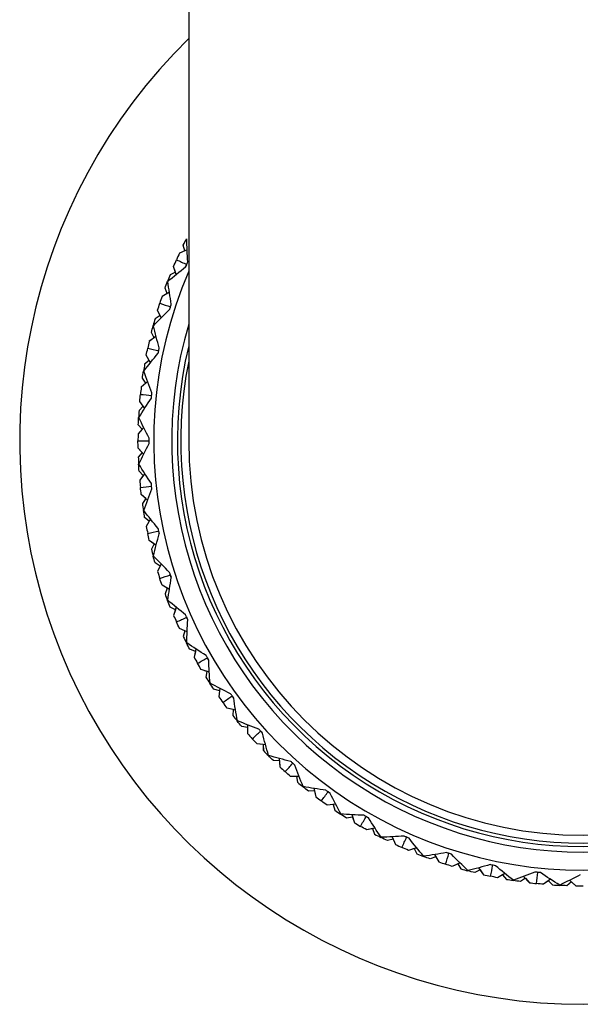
# Paper-space layout '_Top' of a CAD drawing. Header units: millimetres. Extents: x -25 to 25, y -25 to 310.
# Tile 1 of 3: x -25 to 0, y -25 to 19. Entities that reach past the tile are written whole.
import ezdxf

# ---------------------------------------------------------------- set-up
doc = ezdxf.new("R2010")
doc.units = ezdxf.units.MM

psp = doc.layouts.new('_Top')

# ---------------------------------------------------------------- linework, layer by layer
at = {"color": 7, "linetype": 'Continuous', "lineweight": 25}
for p, q in [((-17.5, 225), (-17.5, 0)), ((-17.562, 8.475), (-17.911, 8.321)), ((-17.67, 8.428), (-17.911, 8.321)), ((-17.67, 8.428), (-17.739, 8.683)), ((-17.67, 8.428), (-17.739, 8.683)), ((-17.67, 8.428), (-17.739, 8.683)), ((-18.087, 7.492), (-18.322, 7.372)), ((-18.087, 7.492), (-18.322, 7.373)), ((-18.086, 7.492), (-18.322, 7.373)), ((-18.05, 7.38), (-18.169, 7.743)), ((-18.087, 7.492), (-18.169, 7.743)), ((-17.634, 7.72), (-17.634, 7.72)), ((-17.632, 7.719), (-17.586, 7.83)), ((-18.352, 6.593), (-18.683, 6.403)), ((-18.454, 6.535), (-18.549, 6.781)), ((-18.454, 6.535), (-18.549, 6.781)), ((-18.454, 6.535), (-18.549, 6.781)), ((-18.454, 6.535), (-18.683, 6.404)), ((-18.722, 5.453), (-18.879, 5.801)), ((-18.771, 5.56), (-18.879, 5.801)), ((-18.345, 5.834), (-18.345, 5.835)), ((-18.342, 5.834), (-18.308, 5.949)), ((-18.77, 5.56), (-18.993, 5.417)), ((-18.771, 5.56), (-18.993, 5.417)), ((-18.771, 5.56), (-18.993, 5.417)), ((-18.94, 4.639), (-19.25, 4.415)), ((-19.036, 4.57), (-19.25, 4.416)), ((-19.036, 4.57), (-19.157, 4.805)), ((-19.036, 4.57), (-19.157, 4.805)), ((-19.036, 4.57), (-19.157, 4.805)), ((-18.852, 3.885), (-18.83, 4.002)), ((-19.249, 3.568), (-19.455, 3.402)), ((-19.249, 3.568), (-19.455, 3.402)), ((-19.249, 3.568), (-19.455, 3.402)), ((-19.19, 3.466), (-19.382, 3.796)), ((-19.249, 3.568), (-19.382, 3.796)), ((-18.854, 3.885), (-18.854, 3.885)), ((-19.322, 2.634), (-19.606, 2.379)), ((-19.409, 2.555), (-19.554, 2.776)), ((-19.409, 2.555), (-19.554, 2.776)), ((-19.409, 2.555), (-19.554, 2.776)), ((-19.409, 2.555), (-19.606, 2.379)), ((-19.447, 1.441), (-19.672, 1.749)), ((-19.516, 1.536), (-19.672, 1.749)), ((-19.157, 1.893), (-19.157, 1.893)), ((-19.155, 1.893), (-19.145, 2.012)), ((-19.516, 1.536), (-19.704, 1.35)), ((-19.516, 1.536), (-19.704, 1.35)), ((-19.516, 1.536), (-19.704, 1.35)), ((-19.491, 0.599), (-19.747, 0.317)), ((-19.57, 0.513), (-19.747, 0.317)), ((-19.57, 0.513), (-19.737, 0.717)), ((-19.57, 0.512), (-19.737, 0.717)), ((-19.57, 0.512), (-19.737, 0.717)), ((-19.247, -0.12), (-19.25, 0)), ((-19.491, -0.599), (-19.747, -0.317)), ((-19.57, -0.512), (-19.747, -0.317)), ((-19.25, -0.12), (-19.25, -0.12)), ((-19.57, -0.512), (-19.737, -0.717)), ((-19.57, -0.512), (-19.737, -0.717)), ((-19.57, -0.512), (-19.737, -0.717)), ((-19.516, -1.536), (-19.704, -1.35)), ((-19.516, -1.536), (-19.704, -1.35)), ((-19.516, -1.536), (-19.704, -1.35)), ((-19.447, -1.441), (-19.672, -1.749)), ((-19.516, -1.536), (-19.672, -1.749)), ((-19.129, -2.131), (-19.145, -2.012)), ((-19.132, -2.131), (-19.132, -2.131)), ((-19.322, -2.634), (-19.606, -2.379)), ((-19.409, -2.555), (-19.606, -2.379)), ((-19.409, -2.555), (-19.554, -2.776)), ((-19.409, -2.555), (-19.554, -2.776)), ((-19.409, -2.555), (-19.554, -2.776)), ((-19.249, -3.568), (-19.455, -3.402)), ((-19.249, -3.568), (-19.455, -3.402)), ((-19.249, -3.568), (-19.455, -3.402)), ((-19.19, -3.466), (-19.382, -3.796)), ((-19.249, -3.567), (-19.382, -3.796)), ((-18.802, -4.119), (-18.83, -4.002)), ((-18.804, -4.12), (-18.804, -4.119)), ((-18.94, -4.639), (-19.25, -4.415)), ((-19.036, -4.57), (-19.25, -4.416)), ((-19.036, -4.57), (-19.157, -4.805)), ((-19.036, -4.57), (-19.157, -4.805)), ((-19.036, -4.57), (-19.157, -4.805)), ((-18.771, -5.56), (-18.993, -5.417)), ((-18.771, -5.56), (-18.993, -5.417)), ((-18.77, -5.56), (-18.993, -5.417)), ((-18.722, -5.453), (-18.879, -5.801)), ((-18.771, -5.56), (-18.879, -5.801)), ((-18.268, -6.062), (-18.308, -5.949)), ((-18.271, -6.063), (-18.271, -6.062)), ((-18.352, -6.593), (-18.683, -6.403)), ((-18.454, -6.535), (-18.683, -6.404)), ((-18.454, -6.535), (-18.549, -6.781)), ((-18.454, -6.535), (-18.549, -6.781)), ((-18.454, -6.535), (-18.549, -6.781)), ((-18.087, -7.492), (-18.322, -7.372)), ((-18.086, -7.492), (-18.322, -7.373)), ((-18.086, -7.492), (-18.322, -7.373)), ((-18.05, -7.38), (-18.169, -7.743)), ((-18.087, -7.492), (-18.169, -7.743)), ((-17.535, -7.938), (-17.586, -7.83)), ((-17.537, -7.939), (-17.537, -7.939)), ((-17.562, -8.475), (-17.911, -8.321)), ((-17.67, -8.428), (-17.911, -8.321)), ((-17.67, -8.428), (-17.739, -8.683)), ((-17.67, -8.428), (-17.739, -8.683)), ((-17.67, -8.428), (-17.739, -8.683)), ((-17.204, -9.341), (-17.451, -9.247)), ((-17.204, -9.341), (-17.451, -9.247)), ((-17.204, -9.341), (-17.451, -9.247)), ((-17.179, -9.226), (-17.26, -9.6)), ((-17.204, -9.341), (-17.26, -9.599)), ((-16.609, -9.727), (-16.671, -9.625)), ((-16.611, -9.729), (-16.611, -9.729)), ((-16.58, -10.265), (-16.944, -10.148)), ((-16.692, -10.229), (-16.943, -10.148)), ((-16.692, -10.229), (-16.734, -10.49)), ((-16.692, -10.229), (-16.734, -10.49)), ((-16.692, -10.229), (-16.734, -10.489)), ((-16.134, -11.088), (-16.389, -11.021)), ((-16.134, -11.088), (-16.389, -11.021)), ((-16.134, -11.088), (-16.389, -11.021)), ((-16.121, -10.972), (-16.162, -11.351)), ((-16.134, -11.088), (-16.162, -11.351)), ((-15.501, -11.41), (-15.574, -11.315)), ((-15.503, -11.412), (-15.503, -11.412)), ((-15.416, -11.942), (-15.79, -11.863)), ((-15.531, -11.918), (-15.79, -11.864)), ((-15.531, -11.917), (-15.546, -12.181)), ((-15.531, -11.918), (-15.546, -12.181)), ((-15.531, -11.918), (-15.546, -12.181)), ((-14.886, -12.597), (-14.887, -12.978)), ((-14.886, -12.714), (-15.147, -12.674)), ((-14.886, -12.714), (-15.147, -12.674)), ((-14.886, -12.714), (-15.147, -12.674)), ((-14.886, -12.714), (-14.887, -12.978)), ((-14.223, -12.968), (-14.306, -12.881)), ((-14.225, -12.97), (-14.225, -12.97)), ((-14.084, -13.488), (-14.463, -13.449)), ((-14.201, -13.476), (-14.463, -13.449)), ((-14.2, -13.476), (-14.187, -13.74)), ((-14.2, -13.476), (-14.188, -13.74)), ((-14.201, -13.476), (-14.188, -13.74)), ((-13.476, -14.2), (-13.74, -14.187)), ((-13.476, -14.2), (-13.74, -14.188)), ((-13.476, -14.201), (-13.74, -14.188)), ((-13.488, -14.084), (-13.449, -14.463)), ((-13.476, -14.2), (-13.449, -14.463)), ((-12.79, -14.384), (-12.881, -14.306)), ((-12.791, -14.386), (-12.792, -14.386)), ((-12.597, -14.886), (-12.978, -14.887)), ((-12.714, -14.886), (-12.978, -14.887)), ((-12.714, -14.886), (-12.674, -15.147)), ((-12.714, -14.886), (-12.674, -15.147)), ((-12.714, -14.886), (-12.674, -15.147)), ((-11.918, -15.531), (-12.181, -15.546)), ((-11.917, -15.531), (-12.181, -15.546)), ((-11.917, -15.531), (-12.181, -15.546)), ((-11.942, -15.416), (-11.863, -15.79)), ((-11.918, -15.531), (-11.864, -15.79)), ((-11.216, -15.642), (-11.315, -15.574)), ((-11.218, -15.644), (-11.218, -15.644)), ((-10.972, -16.121), (-11.351, -16.162)), ((-11.088, -16.134), (-11.351, -16.162)), ((-11.088, -16.134), (-11.021, -16.389)), ((-11.088, -16.134), (-11.021, -16.389)), ((-11.088, -16.134), (-11.021, -16.389)), ((-10.264, -16.581), (-10.148, -16.944)), ((-10.229, -16.692), (-10.49, -16.734)), ((-10.229, -16.692), (-10.49, -16.734)), ((-10.229, -16.692), (-10.489, -16.734)), ((-10.229, -16.692), (-10.148, -16.943)), ((-9.52, -16.729), (-9.625, -16.671)), ((-9.521, -16.731), (-9.521, -16.731)), ((-9.226, -17.179), (-9.6, -17.26)), ((-9.341, -17.204), (-9.599, -17.26)), ((-9.341, -17.204), (-9.247, -17.451)), ((-9.341, -17.204), (-9.247, -17.451)), ((-9.341, -17.204), (-9.247, -17.451)), ((-8.428, -17.67), (-8.683, -17.739)), ((-8.428, -17.67), (-8.683, -17.739)), ((-8.428, -17.67), (-8.683, -17.739)), ((-8.475, -17.562), (-8.321, -17.911)), ((-8.428, -17.67), (-8.321, -17.911)), ((-7.719, -17.632), (-7.83, -17.586)), ((-7.72, -17.634), (-7.72, -17.634)), ((-7.38, -18.05), (-7.743, -18.169)), ((-7.492, -18.087), (-7.743, -18.169)), ((-7.492, -18.086), (-7.372, -18.322)), ((-7.492, -18.087), (-7.373, -18.322)), ((-7.492, -18.087), (-7.373, -18.322)), ((-5.834, -18.342), (-5.949, -18.308)), ((-5.834, -18.345), (-5.835, -18.345)), ((-6.535, -18.454), (-6.781, -18.549)), ((-6.535, -18.454), (-6.781, -18.549)), ((-6.535, -18.454), (-6.781, -18.549)), ((-6.593, -18.352), (-6.403, -18.683)), ((-6.535, -18.454), (-6.404, -18.683)), ((-5.453, -18.722), (-5.801, -18.879)), ((-5.56, -18.771), (-5.801, -18.879)), ((-5.56, -18.77), (-5.417, -18.993)), ((-5.56, -18.771), (-5.417, -18.993)), ((-5.56, -18.771), (-5.417, -18.993)), ((-4.57, -19.036), (-4.805, -19.157)), ((-4.57, -19.036), (-4.805, -19.157)), ((-4.57, -19.036), (-4.805, -19.157)), ((-4.639, -18.94), (-4.415, -19.25)), ((-4.57, -19.036), (-4.416, -19.25)), ((-3.885, -18.852), (-4.002, -18.83)), ((-3.885, -18.854), (-3.885, -18.854)), ((-3.466, -19.19), (-3.796, -19.382)), ((-1.893, -19.155), (-2.012, -19.145)), ((-1.893, -19.157), (-1.893, -19.157)), ((-3.568, -19.249), (-3.796, -19.382)), ((-3.568, -19.249), (-3.402, -19.455)), ((-3.568, -19.249), (-3.402, -19.455)), ((-3.568, -19.249), (-3.402, -19.455)), ((-2.555, -19.409), (-2.776, -19.554)), ((-2.555, -19.409), (-2.776, -19.554)), ((-2.555, -19.409), (-2.776, -19.554)), ((-2.634, -19.322), (-2.379, -19.606)), ((-2.555, -19.409), (-2.379, -19.606)), ((-1.441, -19.447), (-1.749, -19.672)), ((-1.536, -19.516), (-1.749, -19.672)), ((-1.536, -19.516), (-1.35, -19.704)), ((-1.536, -19.516), (-1.35, -19.704)), ((-1.536, -19.516), (-1.35, -19.704)), ((-0.512, -19.57), (-0.717, -19.737)), ((-0.512, -19.57), (-0.717, -19.737)), ((-0.512, -19.57), (-0.717, -19.737)), ((-0.599, -19.491), (-0.317, -19.747)), ((-0.512, -19.57), (-0.317, -19.747))]:
    psp.add_line(p, q, dxfattribs=at)
for radius, start, end in [(25, 134.427, 45.573), (19.05, 156.7274, 23.2726), (18.25, 163.517, 16.483), (18, 166.4638, 13.5362), (17.853, 168.5913, 11.4087), (17.5, 180, 0)]:
    psp.add_arc((0, 0), radius, start, end, dxfattribs=at)
for points in [[(-17.739, 8.683), (-17.692, 8.778), (-17.645, 8.872), (-17.597, 8.966)], [(-17.537, 7.939), (-17.561, 8.28), (-17.577, 8.62), (-17.587, 8.961)], [(-17.911, 8.321), (-17.956, 8.226), (-18, 8.129), (-18.043, 8.033)], [(-18.169, 7.743), (-18.128, 7.84), (-18.085, 7.937), (-18.043, 8.033)], [(-18.043, 8.033), (-17.887, 7.964), (-17.735, 7.896), (-17.586, 7.83)], [(-18.427, 7.073), (-18.168, 7.295), (-17.903, 7.51), (-17.634, 7.72)], [(-18.549, 6.781), (-18.513, 6.88), (-18.476, 6.979), (-18.438, 7.078)], [(-18.322, 7.372), (-18.362, 7.275), (-18.4, 7.176), (-18.438, 7.078)], [(-18.271, 6.063), (-18.33, 6.399), (-18.382, 6.736), (-18.427, 7.073)], [(-18.683, 6.403), (-18.717, 6.304), (-18.751, 6.203), (-18.783, 6.103)], [(-19.066, 5.109), (-18.831, 5.356), (-18.59, 5.598), (-18.345, 5.834)], [(-18.879, 5.801), (-18.848, 5.902), (-18.816, 6.003), (-18.783, 6.103)], [(-18.783, 6.103), (-18.622, 6.051), (-18.463, 5.999), (-18.308, 5.949)], [(-18.993, 5.417), (-19.022, 5.315), (-19.05, 5.214), (-19.077, 5.112)], [(-19.157, 4.805), (-19.131, 4.908), (-19.104, 5.01), (-19.077, 5.112)], [(-18.804, 4.12), (-18.898, 4.448), (-18.986, 4.777), (-19.066, 5.109)], [(-19.25, 4.415), (-19.274, 4.313), (-19.296, 4.209), (-19.318, 4.106)], [(-19.382, 3.796), (-19.361, 3.9), (-19.34, 4.003), (-19.318, 4.106)], [(-19.318, 4.106), (-19.152, 4.071), (-18.989, 4.036), (-18.83, 4.002)], [(-19.495, 3.088), (-19.287, 3.358), (-19.074, 3.624), (-18.854, 3.885)], [(-19.554, 2.776), (-19.539, 2.881), (-19.523, 2.985), (-19.507, 3.09)], [(-19.455, 3.402), (-19.473, 3.298), (-19.49, 3.194), (-19.507, 3.09)], [(-19.132, 2.131), (-19.26, 2.448), (-19.381, 2.767), (-19.495, 3.088)], [(-19.606, 2.379), (-19.619, 2.274), (-19.631, 2.169), (-19.642, 2.064)], [(-19.711, 1.033), (-19.533, 1.323), (-19.348, 1.61), (-19.157, 1.893)], [(-19.672, 1.749), (-19.663, 1.854), (-19.653, 1.959), (-19.642, 2.064)], [(-19.642, 2.064), (-19.473, 2.047), (-19.307, 2.029), (-19.145, 2.012)], [(-19.704, 1.35), (-19.711, 1.244), (-19.717, 1.139), (-19.723, 1.034)], [(-19.737, 0.717), (-19.733, 0.823), (-19.728, 0.928), (-19.723, 1.034)], [(-19.25, 0.12), (-19.41, 0.421), (-19.564, 0.726), (-19.711, 1.033)], [(-19.747, 0.317), (-19.749, 0.211), (-19.75, 0.106), (-19.75, 0)], [(-19.75, 0), (-19.58, 0), (-19.413, 0), (-19.25, 0)], [(-19.747, -0.317), (-19.749, -0.211), (-19.75, -0.106), (-19.75, 0)], [(-19.711, -1.033), (-19.564, -0.726), (-19.41, -0.421), (-19.25, -0.12)], [(-19.737, -0.717), (-19.733, -0.823), (-19.728, -0.928), (-19.723, -1.034)], [(-19.704, -1.35), (-19.711, -1.244), (-19.717, -1.139), (-19.723, -1.034)], [(-19.157, -1.893), (-19.348, -1.61), (-19.533, -1.323), (-19.711, -1.033)], [(-19.672, -1.749), (-19.663, -1.854), (-19.653, -1.959), (-19.642, -2.064)], [(-19.642, -2.064), (-19.473, -2.047), (-19.307, -2.029), (-19.145, -2.012)], [(-19.606, -2.379), (-19.619, -2.274), (-19.631, -2.169), (-19.642, -2.064)], [(-19.495, -3.088), (-19.381, -2.767), (-19.26, -2.448), (-19.132, -2.131)], [(-19.554, -2.776), (-19.539, -2.881), (-19.523, -2.985), (-19.507, -3.09)], [(-19.455, -3.402), (-19.473, -3.298), (-19.49, -3.194), (-19.507, -3.09)], [(-18.854, -3.885), (-19.074, -3.624), (-19.287, -3.358), (-19.495, -3.088)], [(-19.382, -3.796), (-19.361, -3.9), (-19.34, -4.003), (-19.318, -4.106)], [(-19.318, -4.106), (-19.152, -4.071), (-18.989, -4.036), (-18.83, -4.002)], [(-19.25, -4.415), (-19.274, -4.313), (-19.296, -4.209), (-19.318, -4.106)], [(-19.066, -5.109), (-18.986, -4.777), (-18.898, -4.448), (-18.804, -4.12)], [(-19.157, -4.805), (-19.131, -4.908), (-19.104, -5.01), (-19.077, -5.112)], [(-18.993, -5.417), (-19.022, -5.315), (-19.05, -5.214), (-19.077, -5.112)], [(-18.345, -5.834), (-18.59, -5.598), (-18.831, -5.356), (-19.066, -5.109)], [(-18.879, -5.801), (-18.848, -5.902), (-18.816, -6.003), (-18.783, -6.103)], [(-18.783, -6.103), (-18.622, -6.051), (-18.463, -5.999), (-18.308, -5.949)], [(-18.683, -6.403), (-18.717, -6.304), (-18.751, -6.203), (-18.783, -6.103)], [(-18.427, -7.073), (-18.382, -6.736), (-18.33, -6.399), (-18.271, -6.063)], [(-18.549, -6.781), (-18.513, -6.88), (-18.476, -6.979), (-18.438, -7.078)], [(-18.322, -7.372), (-18.362, -7.275), (-18.4, -7.176), (-18.438, -7.078)], [(-17.634, -7.72), (-17.903, -7.51), (-18.168, -7.295), (-18.427, -7.073)], [(-18.169, -7.743), (-18.128, -7.84), (-18.085, -7.937), (-18.043, -8.033)], [(-18.043, -8.033), (-17.887, -7.964), (-17.735, -7.896), (-17.586, -7.83)], [(-17.911, -8.321), (-17.956, -8.226), (-18, -8.129), (-18.043, -8.033)], [(-17.587, -8.961), (-17.577, -8.62), (-17.561, -8.28), (-17.537, -7.939)], [(-17.739, -8.683), (-17.692, -8.778), (-17.645, -8.872), (-17.597, -8.966)], [(-17.451, -9.247), (-17.501, -9.154), (-17.549, -9.06), (-17.597, -8.966)], [(-16.731, -9.521), (-17.02, -9.34), (-17.306, -9.154), (-17.587, -8.961)], [(-17.26, -9.6), (-17.209, -9.692), (-17.157, -9.784), (-17.104, -9.875)], [(-17.104, -9.875), (-16.957, -9.79), (-16.813, -9.707), (-16.671, -9.625)], [(-16.944, -10.148), (-16.998, -10.057), (-17.051, -9.966), (-17.104, -9.875)], [(-16.554, -10.75), (-16.58, -10.41), (-16.599, -10.07), (-16.611, -9.729)], [(-16.734, -10.49), (-16.678, -10.579), (-16.621, -10.668), (-16.564, -10.757)], [(-16.389, -11.021), (-16.448, -10.933), (-16.506, -10.845), (-16.564, -10.757)], [(-15.644, -11.218), (-15.951, -11.068), (-16.254, -10.912), (-16.554, -10.75)], [(-16.162, -11.351), (-16.101, -11.438), (-16.04, -11.523), (-15.978, -11.609)], [(-15.978, -11.609), (-15.841, -11.509), (-15.706, -11.411), (-15.574, -11.315)], [(-15.79, -11.863), (-15.853, -11.779), (-15.916, -11.694), (-15.978, -11.609)], [(-15.339, -12.422), (-15.401, -12.086), (-15.456, -11.75), (-15.503, -11.412)], [(-15.546, -12.181), (-15.481, -12.265), (-15.415, -12.347), (-15.349, -12.429)], [(-15.147, -12.674), (-15.215, -12.593), (-15.282, -12.511), (-15.349, -12.429)], [(-14.386, -12.791), (-14.706, -12.675), (-15.024, -12.552), (-15.339, -12.422)], [(-14.887, -12.978), (-14.818, -13.058), (-14.748, -13.137), (-14.677, -13.215)], [(-14.677, -13.215), (-14.551, -13.102), (-14.427, -12.99), (-14.306, -12.881)], [(-13.957, -13.957), (-14.053, -13.63), (-14.143, -13.301), (-14.225, -12.97)], [(-14.463, -13.449), (-14.535, -13.372), (-14.606, -13.294), (-14.677, -13.215)], [(-14.187, -13.74), (-14.114, -13.816), (-14.04, -13.891), (-13.965, -13.965)], [(-13.74, -14.187), (-13.816, -14.114), (-13.891, -14.04), (-13.965, -13.965)], [(-12.97, -14.225), (-13.301, -14.143), (-13.63, -14.053), (-13.957, -13.957)], [(-13.215, -14.677), (-13.102, -14.551), (-12.99, -14.427), (-12.881, -14.306)], [(-12.422, -15.339), (-12.552, -15.024), (-12.675, -14.706), (-12.791, -14.386)], [(-13.449, -14.463), (-13.372, -14.535), (-13.294, -14.606), (-13.215, -14.677)], [(-12.978, -14.887), (-13.058, -14.818), (-13.137, -14.748), (-13.215, -14.677)], [(-12.674, -15.147), (-12.593, -15.215), (-12.511, -15.282), (-12.429, -15.349)], [(-12.181, -15.546), (-12.265, -15.481), (-12.347, -15.415), (-12.429, -15.349)], [(-11.412, -15.503), (-11.75, -15.456), (-12.086, -15.401), (-12.422, -15.339)], [(-11.609, -15.978), (-11.509, -15.841), (-11.411, -15.706), (-11.315, -15.574)], [(-10.75, -16.554), (-10.912, -16.254), (-11.068, -15.951), (-11.218, -15.644)], [(-11.863, -15.79), (-11.779, -15.853), (-11.694, -15.916), (-11.609, -15.978)], [(-11.351, -16.162), (-11.438, -16.101), (-11.523, -16.04), (-11.609, -15.978)], [(-11.021, -16.389), (-10.933, -16.448), (-10.845, -16.506), (-10.757, -16.564)], [(-10.49, -16.734), (-10.579, -16.678), (-10.668, -16.621), (-10.757, -16.564)], [(-9.729, -16.611), (-10.07, -16.599), (-10.41, -16.58), (-10.75, -16.554)], [(-10.148, -16.944), (-10.057, -16.998), (-9.966, -17.051), (-9.875, -17.104)], [(-9.875, -17.104), (-9.79, -16.957), (-9.707, -16.813), (-9.625, -16.671)], [(-8.961, -17.587), (-9.154, -17.306), (-9.34, -17.02), (-9.521, -16.731)], [(-9.6, -17.26), (-9.692, -17.209), (-9.784, -17.157), (-9.875, -17.104)], [(-9.247, -17.451), (-9.154, -17.501), (-9.06, -17.549), (-8.966, -17.597)], [(-8.683, -17.739), (-8.778, -17.692), (-8.872, -17.645), (-8.966, -17.597)], [(-7.939, -17.537), (-8.28, -17.561), (-8.62, -17.577), (-8.961, -17.587)], [(-8.321, -17.911), (-8.226, -17.956), (-8.129, -18), (-8.033, -18.043)], [(-8.033, -18.043), (-7.964, -17.887), (-7.896, -17.735), (-7.83, -17.586)], [(-7.073, -18.427), (-7.295, -18.168), (-7.51, -17.903), (-7.72, -17.634)], [(-7.743, -18.169), (-7.84, -18.128), (-7.937, -18.085), (-8.033, -18.043)], [(-7.372, -18.322), (-7.275, -18.362), (-7.176, -18.4), (-7.078, -18.438)], [(-6.063, -18.271), (-6.399, -18.33), (-6.736, -18.382), (-7.073, -18.427)], [(-6.103, -18.783), (-6.051, -18.622), (-5.999, -18.463), (-5.949, -18.308)], [(-5.109, -19.066), (-5.356, -18.831), (-5.598, -18.59), (-5.834, -18.345)], [(-6.781, -18.549), (-6.88, -18.513), (-6.979, -18.476), (-7.078, -18.438)], [(-6.403, -18.683), (-6.304, -18.717), (-6.203, -18.751), (-6.103, -18.783)], [(-5.801, -18.879), (-5.902, -18.848), (-6.003, -18.816), (-6.103, -18.783)], [(-5.417, -18.993), (-5.315, -19.022), (-5.214, -19.05), (-5.112, -19.077)], [(-4.805, -19.157), (-4.908, -19.131), (-5.01, -19.104), (-5.112, -19.077)], [(-4.12, -18.804), (-4.448, -18.898), (-4.777, -18.986), (-5.109, -19.066)], [(-4.106, -19.318), (-4.071, -19.152), (-4.036, -18.989), (-4.002, -18.83)], [(-3.088, -19.495), (-3.358, -19.287), (-3.624, -19.074), (-3.885, -18.854)], [(-2.131, -19.132), (-2.448, -19.26), (-2.767, -19.381), (-3.088, -19.495)], [(-2.064, -19.642), (-2.047, -19.473), (-2.029, -19.307), (-2.012, -19.145)], [(-1.033, -19.711), (-1.323, -19.533), (-1.61, -19.348), (-1.893, -19.157)], [(-4.415, -19.25), (-4.313, -19.274), (-4.209, -19.296), (-4.106, -19.318)], [(-3.796, -19.382), (-3.9, -19.361), (-4.003, -19.34), (-4.106, -19.318)], [(-3.402, -19.455), (-3.298, -19.473), (-3.194, -19.49), (-3.09, -19.507)], [(-2.776, -19.554), (-2.881, -19.539), (-2.985, -19.523), (-3.09, -19.507)], [(-2.379, -19.606), (-2.274, -19.619), (-2.169, -19.631), (-2.064, -19.642)], [(-1.749, -19.672), (-1.854, -19.663), (-1.959, -19.653), (-2.064, -19.642)], [(-0.12, -19.25), (-0.421, -19.41), (-0.726, -19.564), (-1.033, -19.711)], [(-1.35, -19.704), (-1.244, -19.711), (-1.139, -19.717), (-1.034, -19.723)], [(-0.717, -19.737), (-0.823, -19.733), (-0.928, -19.728), (-1.034, -19.723)], [(-0.317, -19.747), (-0.211, -19.749), (-0.106, -19.75), (0, -19.75)]]:
    psp.add_open_spline(points, degree=3, dxfattribs=at)
for points, knots in [([(-17.586, 7.83), (-17.579, 7.845), (-17.572, 7.86), (-17.565, 7.876), (-17.556, 7.897), (-17.546, 7.918), (-17.537, 7.939)], [0.0001197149, 0.0001197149, 0.0001197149, 0.0001197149, 0.0001699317, 0.0001699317, 0.0001699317, 0.0002396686, 0.0002396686, 0.0002396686, 0.0002396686]), ([(-17.634, 7.72), (-17.621, 7.751), (-17.607, 7.781), (-17.594, 7.812), (-17.591, 7.818), (-17.588, 7.824), (-17.586, 7.83)], [0, 0, 0, 0, 0.0001001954, 0.0001001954, 0.0001001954, 0.0001197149, 0.0001197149, 0.0001197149, 0.0001197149]), ([(-17.586, 7.83), (-17.586, 7.83), (-17.586, 7.83), (-17.586, 7.83), (-17.586, 7.83), (-17.586, 7.83), (-17.586, 7.83)], [0, 0, 0, 0, 0.0001467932, 0.0001467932, 0.0001467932, 0.0001814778, 0.0001814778, 0.0001814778, 0.0001814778]), ([(-18.345, 5.835), (-18.334, 5.866), (-18.324, 5.898), (-18.314, 5.93), (-18.312, 5.936), (-18.31, 5.942), (-18.308, 5.949)], [0, 0, 0, 0, 0.0001001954, 0.0001001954, 0.0001001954, 0.0001197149, 0.0001197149, 0.0001197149, 0.0001197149]), ([(-18.308, 5.949), (-18.303, 5.964), (-18.297, 5.98), (-18.292, 5.996), (-18.285, 6.018), (-18.278, 6.041), (-18.271, 6.063)], [0.0001197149, 0.0001197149, 0.0001197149, 0.0001197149, 0.0001699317, 0.0001699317, 0.0001699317, 0.0002396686, 0.0002396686, 0.0002396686, 0.0002396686]), ([(-18.308, 5.949), (-18.308, 5.949), (-18.308, 5.949), (-18.308, 5.949), (-18.308, 5.949), (-18.308, 5.949), (-18.308, 5.949)], [0, 0, 0, 0, 0.0001467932, 0.0001467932, 0.0001467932, 0.0001814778, 0.0001814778, 0.0001814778, 0.0001814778]), ([(-18.854, 3.885), (-18.847, 3.918), (-18.84, 3.951), (-18.833, 3.983), (-18.832, 3.99), (-18.831, 3.996), (-18.829, 4.002)], [0, 0, 0, 0, 0.0001001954, 0.0001001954, 0.0001001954, 0.0001197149, 0.0001197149, 0.0001197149, 0.0001197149]), ([(-18.83, 4.002), (-18.829, 4.002), (-18.829, 4.002), (-18.829, 4.002), (-18.829, 4.002), (-18.829, 4.002), (-18.829, 4.002)], [0, 0, 0, 0, 0.0001467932, 0.0001467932, 0.0001467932, 0.0001814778, 0.0001814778, 0.0001814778, 0.0001814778]), ([(-18.829, 4.002), (-18.826, 4.019), (-18.822, 4.035), (-18.819, 4.051), (-18.814, 4.074), (-18.809, 4.097), (-18.804, 4.12)], [0.0001197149, 0.0001197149, 0.0001197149, 0.0001197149, 0.0001699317, 0.0001699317, 0.0001699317, 0.0002396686, 0.0002396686, 0.0002396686, 0.0002396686]), ([(-19.157, 1.893), (-19.153, 1.926), (-19.15, 1.96), (-19.147, 1.993), (-19.146, 1.999), (-19.145, 2.006), (-19.145, 2.012)], [0, 0, 0, 0, 0.0001001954, 0.0001001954, 0.0001001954, 0.0001197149, 0.0001197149, 0.0001197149, 0.0001197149]), ([(-19.145, 2.012), (-19.143, 2.029), (-19.141, 2.045), (-19.139, 2.062), (-19.137, 2.085), (-19.134, 2.108), (-19.132, 2.131)], [0.0001197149, 0.0001197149, 0.0001197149, 0.0001197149, 0.0001699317, 0.0001699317, 0.0001699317, 0.0002396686, 0.0002396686, 0.0002396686, 0.0002396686]), ([(-19.145, 2.012), (-19.145, 2.012), (-19.145, 2.012), (-19.145, 2.012), (-19.145, 2.012), (-19.145, 2.012), (-19.145, 2.012)], [0, 0, 0, 0, 0.0001467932, 0.0001467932, 0.0001467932, 0.0001814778, 0.0001814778, 0.0001814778, 0.0001814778]), ([(-19.25, 0), (-19.25, 0.017), (-19.25, 0.033), (-19.25, 0.05), (-19.25, 0.073), (-19.25, 0.097), (-19.25, 0.12)], [0.0001197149, 0.0001197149, 0.0001197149, 0.0001197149, 0.0001699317, 0.0001699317, 0.0001699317, 0.0002396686, 0.0002396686, 0.0002396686, 0.0002396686]), ([(-19.25, -0.12), (-19.25, -0.086), (-19.25, -0.053), (-19.25, -0.02), (-19.25, -0.013), (-19.25, -0.007), (-19.25, 0)], [0, 0, 0, 0, 0.0001001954, 0.0001001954, 0.0001001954, 0.0001197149, 0.0001197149, 0.0001197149, 0.0001197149]), ([(-19.25, 0), (-19.25, 0), (-19.25, 0), (-19.25, 0), (-19.25, 0), (-19.25, 0), (-19.25, 0)], [0, 0, 0, 0, 0.0001467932, 0.0001467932, 0.0001467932, 0.0001814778, 0.0001814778, 0.0001814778, 0.0001814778]), ([(-19.145, -2.012), (-19.146, -1.996), (-19.148, -1.979), (-19.15, -1.962), (-19.152, -1.939), (-19.155, -1.916), (-19.157, -1.893)], [0.0001197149, 0.0001197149, 0.0001197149, 0.0001197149, 0.0001699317, 0.0001699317, 0.0001699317, 0.0002396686, 0.0002396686, 0.0002396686, 0.0002396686]), ([(-19.132, -2.131), (-19.135, -2.098), (-19.139, -2.065), (-19.143, -2.032), (-19.143, -2.025), (-19.144, -2.019), (-19.145, -2.012)], [0, 0, 0, 0, 0.0001001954, 0.0001001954, 0.0001001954, 0.0001197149, 0.0001197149, 0.0001197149, 0.0001197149]), ([(-19.145, -2.012), (-19.145, -2.012), (-19.145, -2.012), (-19.145, -2.012), (-19.145, -2.012), (-19.145, -2.012), (-19.145, -2.012)], [0, 0, 0, 0, 0.0001467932, 0.0001467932, 0.0001467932, 0.0001814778, 0.0001814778, 0.0001814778, 0.0001814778]), ([(-18.829, -4.002), (-18.833, -3.986), (-18.836, -3.97), (-18.84, -3.953), (-18.845, -3.93), (-18.849, -3.908), (-18.854, -3.885)], [0.0001197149, 0.0001197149, 0.0001197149, 0.0001197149, 0.0001699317, 0.0001699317, 0.0001699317, 0.0002396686, 0.0002396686, 0.0002396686, 0.0002396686]), ([(-18.83, -4.002), (-18.829, -4.002), (-18.829, -4.002), (-18.829, -4.002), (-18.829, -4.002), (-18.829, -4.002), (-18.829, -4.002)], [0, 0, 0, 0, 0.0001467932, 0.0001467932, 0.0001467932, 0.0001814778, 0.0001814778, 0.0001814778, 0.0001814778]), ([(-18.804, -4.119), (-18.811, -4.087), (-18.818, -4.054), (-18.825, -4.021), (-18.827, -4.015), (-18.828, -4.009), (-18.829, -4.002)], [0, 0, 0, 0, 0.0001001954, 0.0001001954, 0.0001001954, 0.0001197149, 0.0001197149, 0.0001197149, 0.0001197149]), ([(-18.308, -5.949), (-18.313, -5.933), (-18.318, -5.917), (-18.323, -5.901), (-18.33, -5.879), (-18.338, -5.857), (-18.345, -5.834)], [0.0001197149, 0.0001197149, 0.0001197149, 0.0001197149, 0.0001699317, 0.0001699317, 0.0001699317, 0.0002396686, 0.0002396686, 0.0002396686, 0.0002396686]), ([(-18.271, -6.062), (-18.281, -6.031), (-18.291, -5.999), (-18.302, -5.967), (-18.304, -5.961), (-18.306, -5.955), (-18.308, -5.949)], [0, 0, 0, 0, 0.0001001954, 0.0001001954, 0.0001001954, 0.0001197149, 0.0001197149, 0.0001197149, 0.0001197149]), ([(-18.308, -5.949), (-18.308, -5.949), (-18.308, -5.949), (-18.308, -5.949), (-18.308, -5.949), (-18.308, -5.949), (-18.308, -5.949)], [0, 0, 0, 0, 0.0001467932, 0.0001467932, 0.0001467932, 0.0001814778, 0.0001814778, 0.0001814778, 0.0001814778]), ([(-17.586, -7.83), (-17.593, -7.814), (-17.599, -7.799), (-17.606, -7.784), (-17.616, -7.763), (-17.625, -7.741), (-17.634, -7.72)], [0.0001197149, 0.0001197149, 0.0001197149, 0.0001197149, 0.0001699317, 0.0001699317, 0.0001699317, 0.0002396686, 0.0002396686, 0.0002396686, 0.0002396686]), ([(-17.537, -7.939), (-17.551, -7.908), (-17.564, -7.878), (-17.578, -7.848), (-17.58, -7.842), (-17.583, -7.836), (-17.586, -7.83)], [0, 0, 0, 0, 0.0001001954, 0.0001001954, 0.0001001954, 0.0001197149, 0.0001197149, 0.0001197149, 0.0001197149]), ([(-17.586, -7.83), (-17.586, -7.83), (-17.586, -7.83), (-17.586, -7.83), (-17.586, -7.83), (-17.586, -7.83), (-17.586, -7.83)], [0, 0, 0, 0, 0.0001467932, 0.0001467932, 0.0001467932, 0.0001814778, 0.0001814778, 0.0001814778, 0.0001814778]), ([(-16.671, -9.625), (-16.679, -9.611), (-16.688, -9.596), (-16.696, -9.581), (-16.708, -9.561), (-16.719, -9.541), (-16.731, -9.521)], [0.0001197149, 0.0001197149, 0.0001197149, 0.0001197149, 0.0001699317, 0.0001699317, 0.0001699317, 0.0002396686, 0.0002396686, 0.0002396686, 0.0002396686]), ([(-16.611, -9.729), (-16.628, -9.7), (-16.645, -9.671), (-16.661, -9.642), (-16.664, -9.636), (-16.668, -9.631), (-16.671, -9.625)], [0, 0, 0, 0, 0.0001001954, 0.0001001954, 0.0001001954, 0.0001197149, 0.0001197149, 0.0001197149, 0.0001197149]), ([(-16.671, -9.625), (-16.671, -9.625), (-16.671, -9.625), (-16.671, -9.625), (-16.671, -9.625), (-16.671, -9.625), (-16.671, -9.625)], [0, 0, 0, 0, 0.0001467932, 0.0001467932, 0.0001467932, 0.0001814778, 0.0001814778, 0.0001814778, 0.0001814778]), ([(-15.574, -11.315), (-15.583, -11.301), (-15.593, -11.288), (-15.603, -11.274), (-15.617, -11.255), (-15.63, -11.237), (-15.644, -11.218)], [0.0001197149, 0.0001197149, 0.0001197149, 0.0001197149, 0.0001699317, 0.0001699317, 0.0001699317, 0.0002396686, 0.0002396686, 0.0002396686, 0.0002396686]), ([(-15.503, -11.412), (-15.523, -11.385), (-15.542, -11.358), (-15.562, -11.331), (-15.566, -11.325), (-15.57, -11.32), (-15.574, -11.315)], [0, 0, 0, 0, 0.0001001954, 0.0001001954, 0.0001001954, 0.0001197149, 0.0001197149, 0.0001197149, 0.0001197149]), ([(-15.574, -11.315), (-15.574, -11.315), (-15.574, -11.315), (-15.574, -11.315), (-15.574, -11.315), (-15.574, -11.315), (-15.574, -11.315)], [0, 0, 0, 0, 0.0001467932, 0.0001467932, 0.0001467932, 0.0001814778, 0.0001814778, 0.0001814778, 0.0001814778]), ([(-14.306, -12.881), (-14.317, -12.868), (-14.328, -12.856), (-14.339, -12.843), (-14.355, -12.826), (-14.37, -12.809), (-14.386, -12.791)], [0.0001197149, 0.0001197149, 0.0001197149, 0.0001197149, 0.0001699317, 0.0001699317, 0.0001699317, 0.0002396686, 0.0002396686, 0.0002396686, 0.0002396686]), ([(-14.225, -12.97), (-14.248, -12.945), (-14.27, -12.92), (-14.292, -12.895), (-14.297, -12.89), (-14.301, -12.886), (-14.306, -12.881)], [0, 0, 0, 0, 0.0001001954, 0.0001001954, 0.0001001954, 0.0001197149, 0.0001197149, 0.0001197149, 0.0001197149]), ([(-14.306, -12.881), (-14.306, -12.881), (-14.306, -12.881), (-14.306, -12.881), (-14.306, -12.881), (-14.306, -12.881), (-14.306, -12.881)], [0, 0, 0, 0, 0.0001467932, 0.0001467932, 0.0001467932, 0.0001814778, 0.0001814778, 0.0001814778, 0.0001814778]), ([(-12.881, -14.306), (-12.893, -14.294), (-12.906, -14.283), (-12.918, -14.272), (-12.935, -14.256), (-12.953, -14.241), (-12.97, -14.225)], [0.0001197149, 0.0001197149, 0.0001197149, 0.0001197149, 0.0001699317, 0.0001699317, 0.0001699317, 0.0002396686, 0.0002396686, 0.0002396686, 0.0002396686]), ([(-12.792, -14.386), (-12.817, -14.363), (-12.841, -14.341), (-12.866, -14.319), (-12.871, -14.314), (-12.876, -14.31), (-12.881, -14.306)], [0, 0, 0, 0, 0.0001001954, 0.0001001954, 0.0001001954, 0.0001197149, 0.0001197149, 0.0001197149, 0.0001197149]), ([(-12.881, -14.306), (-12.881, -14.306), (-12.881, -14.306), (-12.881, -14.306), (-12.881, -14.306), (-12.881, -14.306), (-12.881, -14.306)], [0, 0, 0, 0, 0.0001467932, 0.0001467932, 0.0001467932, 0.0001814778, 0.0001814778, 0.0001814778, 0.0001814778]), ([(-11.315, -15.574), (-11.328, -15.564), (-11.342, -15.554), (-11.355, -15.544), (-11.374, -15.53), (-11.393, -15.517), (-11.412, -15.503)], [0.0001197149, 0.0001197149, 0.0001197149, 0.0001197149, 0.0001699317, 0.0001699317, 0.0001699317, 0.0002396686, 0.0002396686, 0.0002396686, 0.0002396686]), ([(-11.218, -15.644), (-11.245, -15.624), (-11.272, -15.605), (-11.299, -15.585), (-11.304, -15.581), (-11.31, -15.577), (-11.315, -15.574)], [0, 0, 0, 0, 0.0001001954, 0.0001001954, 0.0001001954, 0.0001197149, 0.0001197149, 0.0001197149, 0.0001197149]), ([(-11.315, -15.574), (-11.315, -15.574), (-11.315, -15.574), (-11.315, -15.574), (-11.315, -15.574), (-11.315, -15.574), (-11.315, -15.574)], [0, 0, 0, 0, 0.0001467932, 0.0001467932, 0.0001467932, 0.0001814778, 0.0001814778, 0.0001814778, 0.0001814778]), ([(-9.625, -16.671), (-9.639, -16.663), (-9.654, -16.654), (-9.668, -16.646), (-9.689, -16.634), (-9.709, -16.623), (-9.729, -16.611)], [0.0001197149, 0.0001197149, 0.0001197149, 0.0001197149, 0.0001699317, 0.0001699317, 0.0001699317, 0.0002396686, 0.0002396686, 0.0002396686, 0.0002396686]), ([(-9.521, -16.731), (-9.55, -16.714), (-9.579, -16.697), (-9.608, -16.681), (-9.614, -16.677), (-9.619, -16.674), (-9.625, -16.671)], [0, 0, 0, 0, 0.0001001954, 0.0001001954, 0.0001001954, 0.0001197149, 0.0001197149, 0.0001197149, 0.0001197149]), ([(-9.625, -16.671), (-9.625, -16.671), (-9.625, -16.671), (-9.625, -16.671), (-9.625, -16.671), (-9.625, -16.671), (-9.625, -16.671)], [0, 0, 0, 0, 0.0001467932, 0.0001467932, 0.0001467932, 0.0001814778, 0.0001814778, 0.0001814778, 0.0001814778]), ([(-7.83, -17.586), (-7.845, -17.579), (-7.86, -17.572), (-7.876, -17.565), (-7.897, -17.556), (-7.918, -17.546), (-7.939, -17.537)], [0.0001197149, 0.0001197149, 0.0001197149, 0.0001197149, 0.0001699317, 0.0001699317, 0.0001699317, 0.0002396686, 0.0002396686, 0.0002396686, 0.0002396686]), ([(-7.72, -17.634), (-7.751, -17.621), (-7.781, -17.607), (-7.812, -17.594), (-7.818, -17.591), (-7.824, -17.588), (-7.83, -17.586)], [0, 0, 0, 0, 0.0001001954, 0.0001001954, 0.0001001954, 0.0001197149, 0.0001197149, 0.0001197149, 0.0001197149]), ([(-7.83, -17.586), (-7.83, -17.586), (-7.83, -17.586), (-7.83, -17.586), (-7.83, -17.586), (-7.83, -17.586), (-7.83, -17.586)], [0, 0, 0, 0, 0.0001467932, 0.0001467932, 0.0001467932, 0.0001814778, 0.0001814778, 0.0001814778, 0.0001814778]), ([(-5.949, -18.308), (-5.964, -18.303), (-5.98, -18.297), (-5.996, -18.292), (-6.018, -18.285), (-6.041, -18.278), (-6.063, -18.271)], [0.0001197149, 0.0001197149, 0.0001197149, 0.0001197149, 0.0001699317, 0.0001699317, 0.0001699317, 0.0002396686, 0.0002396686, 0.0002396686, 0.0002396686]), ([(-5.835, -18.345), (-5.866, -18.334), (-5.898, -18.324), (-5.93, -18.314), (-5.936, -18.312), (-5.942, -18.31), (-5.949, -18.308)], [0, 0, 0, 0, 0.0001001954, 0.0001001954, 0.0001001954, 0.0001197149, 0.0001197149, 0.0001197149, 0.0001197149]), ([(-5.949, -18.308), (-5.949, -18.308), (-5.949, -18.308), (-5.949, -18.308), (-5.949, -18.308), (-5.949, -18.308), (-5.949, -18.308)], [0, 0, 0, 0, 0.0001467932, 0.0001467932, 0.0001467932, 0.0001814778, 0.0001814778, 0.0001814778, 0.0001814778]), ([(-4.002, -18.829), (-4.019, -18.826), (-4.035, -18.822), (-4.051, -18.819), (-4.074, -18.814), (-4.097, -18.809), (-4.12, -18.804)], [0.0001197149, 0.0001197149, 0.0001197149, 0.0001197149, 0.0001699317, 0.0001699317, 0.0001699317, 0.0002396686, 0.0002396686, 0.0002396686, 0.0002396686]), ([(-3.885, -18.854), (-3.918, -18.847), (-3.951, -18.84), (-3.983, -18.833), (-3.99, -18.832), (-3.996, -18.831), (-4.002, -18.829)], [0, 0, 0, 0, 0.0001001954, 0.0001001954, 0.0001001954, 0.0001197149, 0.0001197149, 0.0001197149, 0.0001197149]), ([(-4.002, -18.83), (-4.002, -18.829), (-4.002, -18.829), (-4.002, -18.829), (-4.002, -18.829), (-4.002, -18.829), (-4.002, -18.829)], [0, 0, 0, 0, 0.0001467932, 0.0001467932, 0.0001467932, 0.0001814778, 0.0001814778, 0.0001814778, 0.0001814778]), ([(-2.012, -19.145), (-2.029, -19.143), (-2.045, -19.141), (-2.062, -19.139), (-2.085, -19.137), (-2.108, -19.134), (-2.131, -19.132)], [0.0001197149, 0.0001197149, 0.0001197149, 0.0001197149, 0.0001699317, 0.0001699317, 0.0001699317, 0.0002396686, 0.0002396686, 0.0002396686, 0.0002396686]), ([(-1.893, -19.157), (-1.926, -19.153), (-1.96, -19.15), (-1.993, -19.147), (-1.999, -19.146), (-2.006, -19.145), (-2.012, -19.145)], [0, 0, 0, 0, 0.0001001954, 0.0001001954, 0.0001001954, 0.0001197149, 0.0001197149, 0.0001197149, 0.0001197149]), ([(-2.012, -19.145), (-2.012, -19.145), (-2.012, -19.145), (-2.012, -19.145), (-2.012, -19.145), (-2.012, -19.145), (-2.012, -19.145)], [0, 0, 0, 0, 0.0001467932, 0.0001467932, 0.0001467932, 0.0001814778, 0.0001814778, 0.0001814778, 0.0001814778])]:
    psp.add_open_spline(points, degree=3, knots=knots, dxfattribs=at)

doc.saveas('drawing.dxf')
